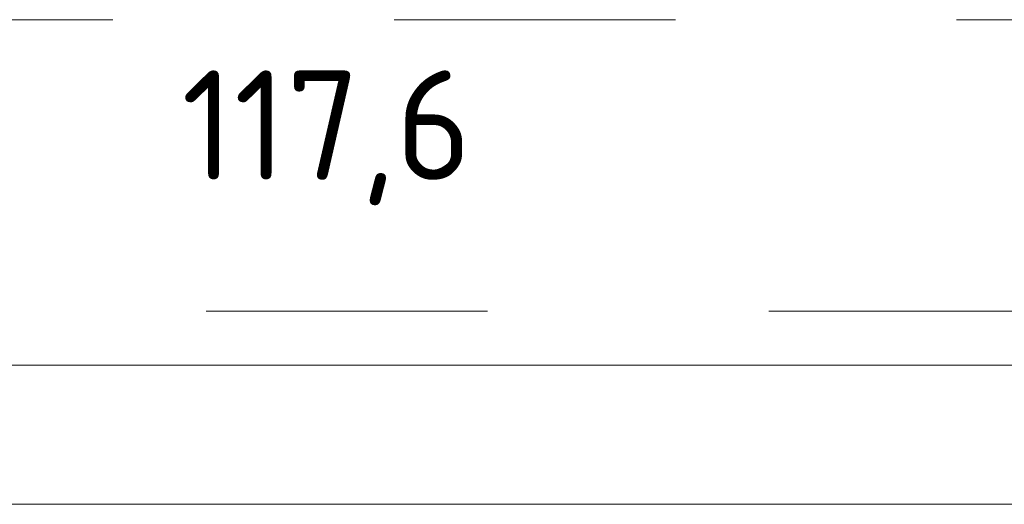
# Model space of a CAD drawing. Header units: inches. Extents: x 513 to 854, y 267 to 501.
# Tile 97 of 214: x 589 to 634, y 469 to 491. Entities that reach past the tile are written whole.
import ezdxf

# ---------------------------------------------------------------- set-up
doc = ezdxf.new("R2010")
doc.units = ezdxf.units.IN
doc.header["$MEASUREMENT"] = 0
doc.linetypes.add('AI-Linetype-14', pattern=[25.719999, 12.86, -12.86])
doc.linetypes.add('AI-Linetype-5', pattern=[25.719999, 12.86, -12.86])
doc.layers.add('1', color=7, linetype='Continuous')
doc.layers.add('Top', color=7, linetype='Continuous')

# ---------------------------------------------------------------- blocks, each defined once
blk = doc.blocks.new('block 3')
at = {"layer": '1', "color": 8, "lineweight": 18, "true_color": 0x808080}
blk.add_lwpolyline([(810.31, 475.01), (522.61, 475.01)], dxfattribs=at)
blk = doc.blocks.new('block 1501')
at = {"layer": '1', "color": 18, "lineweight": 13, "true_color": 0x4c0000}
blk.add_lwpolyline([(548.338, 468.66), (661.46, 468.66)], dxfattribs=at)
blk = doc.blocks.new('block 1554')
at = {"layer": '1', "color": 18, "lineweight": 13, "true_color": 0x4c0000}
blk.add_lwpolyline([(548.338, 468.66), (661.46, 468.66)], dxfattribs=at)
blk = doc.blocks.new('block 4388')
at = {"layer": '1', "color": 193, "linetype": 'AI-Linetype-5', "lineweight": 18, "true_color": 0x9966cc}
blk.add_lwpolyline([(528.96, 490.803), (803.96, 490.803)], dxfattribs=at)
blk = doc.blocks.new('block 4397')
at = {"layer": '1', "color": 193, "linetype": 'AI-Linetype-14', "lineweight": 18, "true_color": 0x9966cc}
blk.add_lwpolyline([(546.088, 477.487), (663.71, 477.487)], dxfattribs=at)
blk = doc.blocks.new('block 4919')
at = {"layer": '1', "color": 155, "lineweight": 18, "true_color": 0x4c7299}
blk.add_lwpolyline([(548.338, 468.66), (661.46, 468.66)], dxfattribs=at)
blk = doc.blocks.new('block 4949')
at = {"layer": '1', "color": 18, "lineweight": 18, "true_color": 0x4c0000}
blk.add_lwpolyline([(588.055, 468.66), (626.452, 468.66), (645.651, 468.66)], dxfattribs=at)
blk = doc.blocks.new('block 5164')
at = {"layer": '1', "color": 18, "lineweight": 13, "true_color": 0x4c0000}
blk.add_lwpolyline([(588.055, 468.66), (626.452, 468.66), (645.651, 468.66)], dxfattribs=at)
blk = doc.blocks.new('block 7484')
at = {"layer": 'Top', "color": 193, "true_color": 0x9966cc, "insert": (596.4, 482.322), "char_height": 5, "attachment_point": 7}
blk.add_mtext('\\fDINPro|b0|i0|c0|p34;\\W1.0056;117,6', dxfattribs=at)

msp = doc.modelspace()

# ---------------------------------------------------------------- block references
at = {"layer": '1'}
for name in ['block 4388', 'block 4397', 'block 3', 'block 4949', 'block 5164', 'block 1501', 'block 1554', 'block 4919']:
    msp.add_blockref(name, (0, 0), dxfattribs=at)
at = {"layer": 'Top'}
msp.add_blockref('block 7484', (0, 0), dxfattribs=at)

doc.saveas('drawing.dxf')
